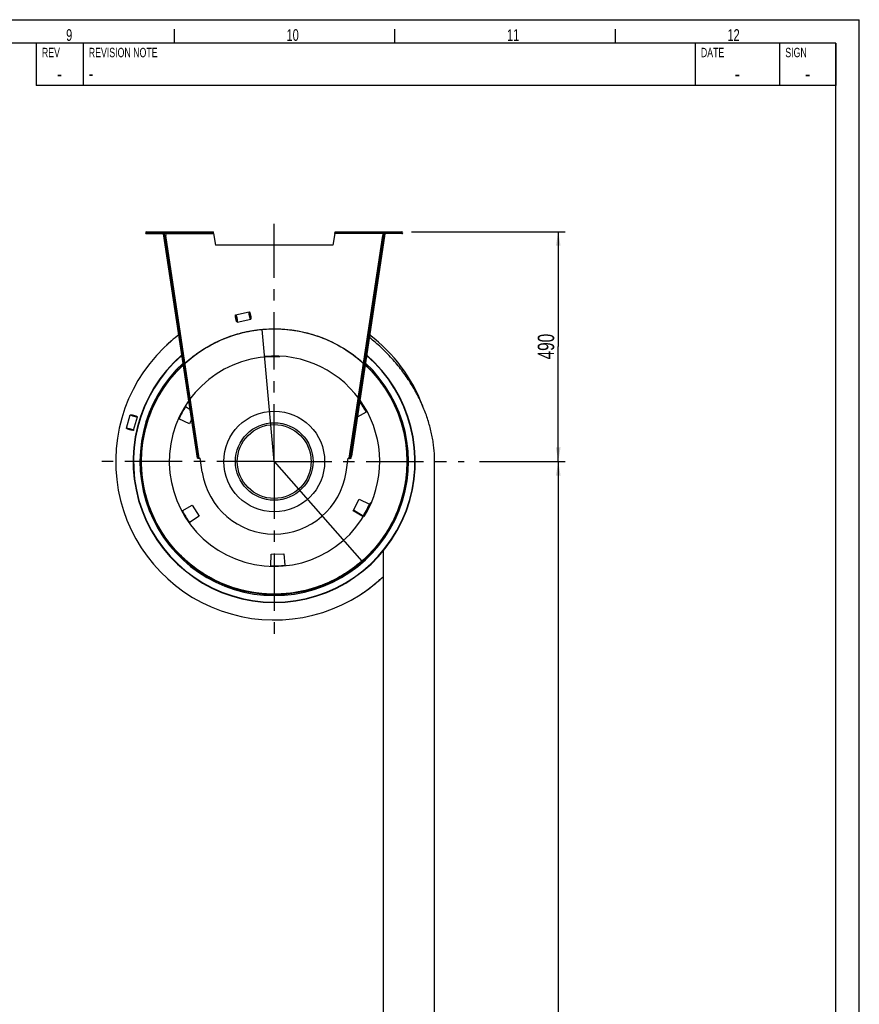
# Model space of a CAD drawing. Extents: x 0 to 594, y 0 to 420.
# Tile 18 of 18: x 415 to 594, y 210 to 420. Entities that reach past the tile are written whole.
import ezdxf

# ---------------------------------------------------------------- set-up
doc = ezdxf.new("R2010")
doc.units = 0
doc.header["$LTSCALE"] = 32.67
doc.linetypes.add('CENTER', pattern=[0.6, 0.375, -0.075, 0.075, -0.075])
doc.layers.get('0').update_dxf_attribs({"linetype": 'CONTINUOUS'})
for name, color, linetype in [('110528_DXF_CONTINUOUS_LINE', 7, 'CONTINUOUS'), ('110534_DXF_CONTINUOUS_LINE', 7, 'CONTINUOUS'), ('110534_DXF_DIMENSION', 7, 'CONTINUOUS'), ('110651_DXF_CONTINUOUS_LINE', 7, 'CONTINUOUS'), ('110660_DXF_CONTINUOUS_LINE', 7, 'CONTINUOUS'), ('112850_DXF_CONTINUOUS_LINE', 7, 'CONTINUOUS'), ('AG_HOSE_100_115_10DXF_DIME', 7, 'CONTINUOUS'), ('AG_HOSE_100_DXF_CONTINUOUS', 7, 'CONTINUOUS'), ('ASE_65-100-10_DXF_FORMAT', 7, 'CONTINUOUS'), ('ASE_65_100_10_DXF_AXIS', 7, 'CONTINUOUS')]:
    doc.layers.add(name, color=color, linetype=linetype)
doc.styles.get("Standard").update_dxf_attribs({"font": 'txt', "width": 0.7})
doc.styles.add('TEXTSTYLE_2', font='txt', dxfattribs={"width": 0.7})
doc.dimstyles.new('DIMSTYLE_2', dxfattribs={"dimtxt": 3.5, "dimasz": 3, "dimexe": 1.5, "dimexo": 1, "dimgap": 0.875, "dimtad": 1, "dimdec": 3, "dimlfac": 10, "dimtxsty": 'STANDARD', "dimblk": '_ARROW_FILLED', "dimblk1": '_ARROW_FILLED', "dimblk2": '_ARROW_FILLED', "dimcen": 0.09, "dimazin": 3, "dimtp": 0.8, "dimtm": 0.8, "dimtfac": 1, "dimtdec": 3, "dimtofl": 0, "dimtmove": 0, "dimatfit": 3, "dimtolj": 1})
doc.dimstyles.new('DIMSTYLE_4', dxfattribs={"dimtxt": 3.5, "dimasz": 3, "dimexe": 1.5, "dimexo": 1, "dimgap": 0.875, "dimtad": 1, "dimdec": 3, "dimlfac": 10, "dimtxsty": 'STANDARD', "dimblk": '_ARROW_FILLED', "dimblk1": '_ARROW_FILLED', "dimblk2": '_ARROW_FILLED', "dimcen": 0.09, "dimazin": 3, "dimtp": 2, "dimtm": 2, "dimtfac": 1, "dimtdec": 3, "dimtofl": 0, "dimtmove": 0, "dimatfit": 3, "dimtolj": 1})

# ---------------------------------------------------------------- blocks, each defined once
blk = doc.blocks.new('_ARROW_FILLED')
at = {"color": 0, "linetype": 'BYBLOCK'}
blk.add_solid([(0, 0), (-1, 0.167), (-1, -0.167)], dxfattribs=at)
blk = doc.blocks.new('*D8')
at = {"layer": '110534_DXF_DIMENSION', "color": 2, "linetype": 'CONTINUOUS'}
for p, q in [((498.5, 374.77), (531.31, 374.77)), ((529.81, 374.77), (529.81, 350.27)), ((529.81, 325.77), (529.81, 350.27)), ((513.48, 325.77), (531.31, 325.77))]:
    blk.add_line(p, q, dxfattribs=at)
at = {"layer": '110534_DXF_DIMENSION', "color": 2, "linetype": 'CONTINUOUS', "xscale": 3, "yscale": 3, "zscale": 3}
for p, rotation in [((529.81, 374.77), 90), ((529.81, 325.77), 270)]:
    blk.add_blockref('_ARROW_FILLED', p, dxfattribs=dict(at, rotation=rotation))
at = {"layer": '110534_DXF_DIMENSION', "color": 2, "linetype": 'CONTINUOUS', "insert": (525.44, 350.27), "char_height": 3.5, "width": 12.375, "attachment_point": 2, "rotation": 90}
blk.add_mtext('490', dxfattribs=at)
blk = doc.blocks.new('*D9')
at = {"layer": 'AG_HOSE_100_115_10DXF_DIME', "color": 2, "linetype": 'CONTINUOUS'}
for p, q in [((513.06, 325.77), (531.31, 325.77)), ((529.81, 325.77), (529.81, 200.77)), ((529.81, 75.77), (529.81, 200.77)), ((506.89, 75.77), (531.31, 75.77))]:
    blk.add_line(p, q, dxfattribs=at)
at = {"layer": 'AG_HOSE_100_115_10DXF_DIME', "color": 2, "linetype": 'CONTINUOUS', "xscale": 3, "yscale": 3, "zscale": 3}
for p, rotation in [((529.81, 325.77), 89.9995676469), ((529.81, 75.77), 269.9995676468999)]:
    blk.add_blockref('_ARROW_FILLED', p, dxfattribs=dict(at, rotation=rotation))
at = {"layer": 'AG_HOSE_100_115_10DXF_DIME', "color": 2, "linetype": 'CONTINUOUS', "insert": (525.44, 200.77), "char_height": 3.5, "width": 16.125, "attachment_point": 2, "rotation": 90}
blk.add_mtext('2500', dxfattribs=at)

msp = doc.modelspace()

# ---------------------------------------------------------------- linework, layer by layer
at = {"layer": '110528_DXF_CONTINUOUS_LINE', "color": 9, "linetype": 'CONTINUOUS'}
for p, q in [((442.76997, 339.85605), (442.70374, 339.89126)), ((495.74682, 311.68775), (495.81304, 311.65254))]:
    msp.add_line(p, q, dxfattribs=at)
at = {"layer": '110528_DXF_CONTINUOUS_LINE', "color": 3, "linetype": 'CONTINUOUS'}
for p, q in [((450.36171, 337.5183), (451.29323, 336.95858)), ((488.87941, 336.26371), (486.95871, 335.19904)), ((451.16716, 333.83711), (448.9533, 334.86946)), ((451.6316, 334.71059), (451.16716, 333.83711)), ((486.06125, 315.2836), (487.34963, 317.70668)), ((487.34963, 317.70668), (489.56349, 316.67434)), ((449.63737, 315.28009), (451.77383, 316.46435)), ((451.77383, 316.46435), (453.2281, 314.13704)), ((488.15508, 314.0255), (486.06125, 315.2836)), ((453.2281, 314.13704), (451.22713, 312.73595)), ((468.53405, 303.53369), (468.57669, 305.97605)), ((468.57669, 305.97605), (471.31933, 306.07182)), ((471.31933, 306.07182), (471.53223, 303.63839))]:
    msp.add_line(p, q, dxfattribs=at)
at = {"layer": '110528_DXF_CONTINUOUS_LINE', "color": 7, "linetype": 'CONTINUOUS'}
msp.add_arc((469.25839, 325.7719), 30.075, 130.9272981, 49.0727812, dxfattribs=at)
at = {"layer": '110528_DXF_CONTINUOUS_LINE', "color": 3, "linetype": 'CONTINUOUS'}
for radius, start, end in [(30, 131.0180095, 48.9821354), (22.25, 28.1344313, 35.0874507), (22.25, 148.1344313, 155.8655687), (22.25, 208.1344313, 215.8655687), (22.25, 328.1344313, 335.8655687), (22.25, 268.1344313, 275.8655687)]:
    msp.add_arc((469.25839, 325.7719), radius, start, end, dxfattribs=at)
at = {"layer": '110528_DXF_CONTINUOUS_LINE', "color": 9, "linetype": 'CONTINUOUS'}
for radius, start, end in [(28.61603, 132.7976441, 47.2018923), (28.36603, 133.1423861, 46.8573921)]:
    msp.add_arc((469.25839, 325.7719), radius, start, end, dxfattribs=at)
at = {"layer": '110534_DXF_CONTINUOUS_LINE', "color": 9, "linetype": 'CONTINUOUS'}
for p, q in [((442.03174, 374.3719), (442.03174, 374.7719)), ((446.06635, 374.3719), (456.32007, 374.3719)), ((453.27966, 326.44877), (446.12369, 373.9909)), ((492.45044, 374.3719), (482.19671, 374.3719)), ((485.23713, 326.44877), (492.39309, 373.9909)), ((496.48505, 374.3719), (496.48505, 374.7719)), ((451.95727, 332.54689), (452.15505, 332.57666)), ((486.55951, 332.54689), (486.36174, 332.57666)), ((452.33997, 330.00438), (452.53774, 330.03415)), ((486.17682, 330.00438), (485.97904, 330.03415)), ((452.80619, 326.90692), (453.00397, 326.93669)), ((452.80636, 326.90584), (453.00413, 326.93561)), ((485.71043, 326.90584), (485.51266, 326.93561)), ((485.71059, 326.90692), (485.51282, 326.93669))]:
    msp.add_line(p, q, dxfattribs=at)
at = {"layer": '110534_DXF_CONTINUOUS_LINE', "color": 3, "linetype": 'CONTINUOUS'}
for p, q in [((442.03174, 374.7719), (456.24704, 374.7719)), ((442.03174, 374.3719), (445.88174, 374.3719)), ((452.86654, 326.50602), (445.66861, 374.32691)), ((482.26974, 374.7719), (496.48505, 374.7719)), ((492.84817, 374.32691), (485.71059, 326.90692)), ((496.48505, 374.3719), (492.63505, 374.3719)), ((485.65025, 326.50602), (485.71059, 326.90692))]:
    msp.add_line(p, q, dxfattribs=at)
at = {"layer": '110534_DXF_CONTINUOUS_LINE', "color": 7, "linetype": 'CONTINUOUS'}
for p, q in [((442.03174, 374.5719), (456.24704, 374.5719)), ((445.66861, 374.32691), (445.86639, 374.35668)), ((453.06431, 326.53579), (445.86639, 374.35668)), ((445.88174, 374.3719), (445.88174, 374.5719)), ((445.92592, 373.96114), (446.12369, 373.9909)), ((446.06635, 374.3719), (446.12369, 373.9909)), ((453.05309, 374.7719), (453.05309, 374.5719)), ((456.05309, 374.7719), (456.05309, 374.5719)), ((456.24704, 374.7719), (456.24704, 374.5719)), ((456.32007, 374.3719), (456.75839, 371.88606)), ((482.19671, 374.3719), (481.75839, 371.88606)), ((482.26974, 374.7719), (482.26974, 374.5719)), ((482.26974, 374.5719), (496.48505, 374.5719)), ((482.4637, 374.7719), (482.4637, 374.5719)), ((485.4637, 374.7719), (485.4637, 374.5719)), ((485.51282, 326.93669), (492.6504, 374.35668)), ((492.45044, 374.3719), (492.39309, 373.9909)), ((492.59086, 373.96114), (492.39309, 373.9909)), ((492.63505, 374.3719), (492.63505, 374.5719)), ((492.84817, 374.32691), (492.6504, 374.35668)), ((481.75839, 371.88606), (456.75839, 371.88606)), ((452.86654, 326.50602), (453.06431, 326.53579)), ((453.93105, 323.46485), (453.47943, 326.4653)), ((484.58574, 323.46485), (485.03736, 326.4653)), ((485.45248, 326.53579), (485.51282, 326.93669)), ((485.65025, 326.50602), (485.45248, 326.53579))]:
    msp.add_line(p, q, dxfattribs=at)
at = {"layer": '110534_DXF_CONTINUOUS_LINE', "color": 3, "linetype": 'CONTINUOUS'}
for centre, start, end in [((442.03174, 374.5719), 90, 270), ((496.48505, 374.5719), 270, 90)]:
    msp.add_arc(centre, 0.2, start, end, dxfattribs=at)
at = {"layer": '110534_DXF_CONTINUOUS_LINE', "color": 7, "linetype": 'CONTINUOUS'}
for centre, radius, start, end in [((453.25616, 327.94859), 1.5, 270.8975556, 278.5598113), ((485.26062, 327.94859), 1.5, 261.4401887, 269.1024444), ((469.25839, 325.7719), 15.5, 188.5598113, 351.4401887)]:
    msp.add_arc(centre, radius, start, end, dxfattribs=at)
for points, knots in [([(446.00614, 374.5719), (446.01328, 374.5719), (446.02702, 374.54716), (446.03806, 374.50808), (446.05265, 374.44429), (446.06145, 374.39744), (446.06635, 374.3719)], [0, 0, 0, 0, 0.10102656, 0.317593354, 0.631910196, 1, 1, 1, 1]), ([(456.32007, 374.3719), (456.31413, 374.39745), (456.30342, 374.44458), (456.28571, 374.50788), (456.27205, 374.54889), (456.25497, 374.5719), (456.24704, 374.5719)], [0, 0, 0, 0, 0.362762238, 0.67352206, 0.890403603, 1, 1, 1, 1]), ([(482.19671, 374.3719), (482.20265, 374.39745), (482.21336, 374.44458), (482.23108, 374.50788), (482.24473, 374.54889), (482.26182, 374.5719), (482.26974, 374.5719)], [0, 0, 0, 0, 0.362762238, 0.67352206, 0.890403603, 1, 1, 1, 1]), ([(492.51065, 374.5719), (492.50351, 374.5719), (492.48976, 374.54716), (492.47873, 374.50808), (492.46414, 374.44429), (492.45533, 374.39744), (492.45044, 374.3719)], [0, 0, 0, 0, 0.10102656, 0.317593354, 0.631910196, 1, 1, 1, 1]), ([(453.27966, 326.44877), (453.25231, 326.44949), (453.20144, 326.45304), (453.13445, 326.46715), (453.08315, 326.49185), (453.0664, 326.5219), (453.06431, 326.53579)], [0, 0, 0, 0, 0.331658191, 0.615530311, 0.82972973, 1, 1, 1, 1]), ([(485.23713, 326.44877), (485.26448, 326.44949), (485.31535, 326.45304), (485.38233, 326.46715), (485.43364, 326.49185), (485.45039, 326.5219), (485.45248, 326.53579)], [0, 0, 0, 0, 0.331658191, 0.615530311, 0.82972973, 1, 1, 1, 1])]:
    msp.add_open_spline(points, degree=3, knots=knots, dxfattribs=at)
at = {"layer": '110534_DXF_CONTINUOUS_LINE', "color": 3, "linetype": 'CONTINUOUS'}
for points, knots in [([(456.32007, 374.3719), (456.31414, 374.42294), (456.30321, 374.51729), (456.28829, 374.62851), (456.27584, 374.70029), (456.26666, 374.7377), (456.25977, 374.76), (456.25102, 374.7719), (456.24704, 374.7719)], [0, 0, 0, 0, 0.37570868, 0.695091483, 0.818353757, 0.911146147, 0.970916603, 1, 1, 1, 1]), ([(482.19671, 374.3719), (482.20265, 374.42294), (482.21358, 374.51729), (482.2285, 374.62851), (482.24094, 374.70029), (482.25012, 374.7377), (482.25702, 374.76), (482.26576, 374.7719), (482.26974, 374.7719)], [0, 0, 0, 0, 0.37570868, 0.695091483, 0.818353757, 0.911146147, 0.970916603, 1, 1, 1, 1]), ([(453.27966, 326.44877), (453.22777, 326.4456), (453.13158, 326.44206), (453.01833, 326.44455), (452.9436, 326.45607), (452.89886, 326.46757), (452.86906, 326.48928), (452.86654, 326.50602)], [0, 0, 0, 0, 0.361590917, 0.668785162, 0.788677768, 0.882236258, 1, 1, 1, 1]), ([(485.23713, 326.44877), (485.28901, 326.4456), (485.3852, 326.44206), (485.49846, 326.44455), (485.57318, 326.45607), (485.61793, 326.46757), (485.64773, 326.48928), (485.65025, 326.50602)], [0, 0, 0, 0, 0.361590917, 0.668785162, 0.788677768, 0.882236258, 1, 1, 1, 1])]:
    msp.add_open_spline(points, degree=3, knots=knots, dxfattribs=at)
at = {"layer": '110651_DXF_CONTINUOUS_LINE', "color": 7, "linetype": 'CONTINUOUS'}
msp.add_line((488.21582, 314.12488), (486.12738, 315.40797), dxfattribs=at)
at = {"layer": '110660_DXF_CONTINUOUS_LINE', "color": 9, "linetype": 'CONTINUOUS'}
for p, q in [((461.02741, 357.08169), (463.93282, 357.68519)), ((461.35281, 355.51513), (464.25821, 356.11863)), ((437.74881, 332.85518), (438.54077, 335.72782)), ((439.29127, 332.42994), (440.08322, 335.30258))]:
    msp.add_line(p, q, dxfattribs=at)
for points, knots in [([(461.07499, 356.2745), (461.06503, 356.32247), (461.04668, 356.41713), (461.02377, 356.5558), (461.00637, 356.68572), (460.99495, 356.80255), (460.99014, 356.90182), (460.99094, 356.98218), (460.99937, 357.03653), (461.01016, 357.07749), (461.0449, 357.08471), (461.07111, 357.05143), (461.10049, 357.00494), (461.13323, 356.93154), (461.16834, 356.83857), (461.2044, 356.72685), (461.24018, 356.60076), (461.27439, 356.46443), (461.29526, 356.37029), (461.30522, 356.32232)], [0, 0, 0, 0, 0.089277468, 0.17567333, 0.256055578, 0.328171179, 0.389237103, 0.437858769, 0.472417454, 0.49342805, 0.50657195, 0.527582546, 0.562141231, 0.610762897, 0.671828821, 0.743944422, 0.82432667, 0.910722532, 1, 1, 1, 1]), ([(463.9804, 356.878), (463.97043, 356.92597), (463.95209, 357.02063), (463.92918, 357.1593), (463.91178, 357.28922), (463.90036, 357.40605), (463.89555, 357.50531), (463.89635, 357.58568), (463.90478, 357.64002), (463.91557, 357.68099), (463.95031, 357.68821), (463.97652, 357.65492), (464.0059, 357.60843), (464.03864, 357.53503), (464.07375, 357.44206), (464.1098, 357.33035), (464.14559, 357.20425), (464.17979, 357.06792), (464.20067, 356.97379), (464.21063, 356.92582)], [0, 0, 0, 0, 0.089277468, 0.17567333, 0.256055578, 0.328171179, 0.389237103, 0.437858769, 0.472417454, 0.49342805, 0.50657195, 0.527582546, 0.562141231, 0.610762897, 0.671828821, 0.743944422, 0.82432667, 0.910722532, 1, 1, 1, 1]), ([(461.30522, 356.32232), (461.31519, 356.27435), (461.33353, 356.1797), (461.35644, 356.04102), (461.37384, 355.9111), (461.38526, 355.79428), (461.39007, 355.69501), (461.38927, 355.61464), (461.38084, 355.5603), (461.37005, 355.51933), (461.33531, 355.51211), (461.3091, 355.5454), (461.27973, 355.59189), (461.24698, 355.66529), (461.21187, 355.75826), (461.17582, 355.86997), (461.14003, 355.99607), (461.10583, 356.1324), (461.08495, 356.22653), (461.07499, 356.2745)], [0, 0, 0, 0, 0.089277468, 0.17567333, 0.256055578, 0.328171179, 0.389237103, 0.437858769, 0.472417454, 0.49342805, 0.50657195, 0.527582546, 0.562141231, 0.610762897, 0.671828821, 0.743944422, 0.82432667, 0.910722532, 1, 1, 1, 1]), ([(464.21063, 356.92582), (464.2206, 356.87785), (464.23894, 356.78319), (464.26185, 356.64452), (464.27925, 356.5146), (464.29067, 356.39777), (464.29548, 356.2985), (464.29468, 356.21814), (464.28625, 356.16379), (464.27546, 356.12283), (464.24072, 356.11561), (464.21451, 356.14889), (464.18513, 356.19538), (464.15239, 356.26878), (464.11728, 356.36175), (464.08123, 356.47347), (464.04544, 356.59957), (464.01124, 356.73589), (463.99036, 356.83003), (463.9804, 356.878)], [0, 0, 0, 0, 0.089277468, 0.17567333, 0.256055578, 0.328171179, 0.389237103, 0.437858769, 0.472417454, 0.49342805, 0.50657195, 0.527582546, 0.562141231, 0.610762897, 0.671828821, 0.743944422, 0.82432667, 0.910722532, 1, 1, 1, 1]), ([(439.28737, 335.42587), (439.24014, 335.43889), (439.14749, 335.46549), (439.01332, 335.50719), (438.88931, 335.54907), (438.77938, 335.58958), (438.68835, 335.62752), (438.61567, 335.66096), (438.57206, 335.68979), (438.53761, 335.71193), (438.5462, 335.74308), (438.58712, 335.74445), (438.63935, 335.74685), (438.7189, 335.73832), (438.81651, 335.72426), (438.93167, 335.70271), (439.05962, 335.67513), (439.1962, 335.64218), (439.28939, 335.61755), (439.33662, 335.60453)], [0, 0, 0, 0, 0.090153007, 0.177370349, 0.258461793, 0.331119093, 0.392489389, 0.441090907, 0.475147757, 0.494769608, 0.505230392, 0.524852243, 0.558909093, 0.607510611, 0.668880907, 0.741538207, 0.822629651, 0.909846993, 1, 1, 1, 1]), ([(439.33662, 335.60453), (439.38385, 335.59151), (439.4765, 335.56491), (439.61067, 335.52321), (439.73468, 335.48133), (439.84461, 335.44082), (439.93564, 335.40288), (440.00832, 335.36944), (440.05193, 335.34061), (440.08638, 335.31847), (440.07779, 335.28732), (440.03687, 335.28596), (439.98464, 335.28355), (439.90509, 335.29208), (439.80748, 335.30615), (439.69232, 335.32769), (439.56437, 335.35527), (439.42779, 335.38822), (439.3346, 335.41285), (439.28737, 335.42587)], [0, 0, 0, 0, 0.090153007, 0.177370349, 0.258461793, 0.331119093, 0.392489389, 0.441090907, 0.475147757, 0.494769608, 0.505230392, 0.524852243, 0.558909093, 0.607510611, 0.668880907, 0.741538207, 0.822629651, 0.909846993, 1, 1, 1, 1]), ([(438.49541, 332.55323), (438.44818, 332.56625), (438.35553, 332.59285), (438.22137, 332.63454), (438.09736, 332.67643), (437.98743, 332.71694), (437.8964, 332.75488), (437.82372, 332.78832), (437.7801, 332.81715), (437.74565, 332.83929), (437.75424, 332.87044), (437.79517, 332.8718), (437.8474, 332.87421), (437.92695, 332.86568), (438.02456, 332.85161), (438.13972, 332.83007), (438.26767, 332.80249), (438.40424, 332.76954), (438.49744, 332.74491), (438.54467, 332.73189)], [0, 0, 0, 0, 0.090153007, 0.177370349, 0.258461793, 0.331119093, 0.392489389, 0.441090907, 0.475147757, 0.494769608, 0.505230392, 0.524852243, 0.558909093, 0.607510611, 0.668880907, 0.741538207, 0.822629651, 0.909846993, 1, 1, 1, 1]), ([(438.54467, 332.73189), (438.5919, 332.71887), (438.68455, 332.69227), (438.81871, 332.65057), (438.94272, 332.60869), (439.05265, 332.56818), (439.14368, 332.53024), (439.21636, 332.4968), (439.25998, 332.46797), (439.29443, 332.44583), (439.28584, 332.41468), (439.24491, 332.41331), (439.19268, 332.41091), (439.11313, 332.41944), (439.01552, 332.4335), (438.90036, 332.45505), (438.77241, 332.48263), (438.63584, 332.51558), (438.54264, 332.54021), (438.49541, 332.55323)], [0, 0, 0, 0, 0.090153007, 0.177370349, 0.258461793, 0.331119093, 0.392489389, 0.441090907, 0.475147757, 0.494769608, 0.505230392, 0.524852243, 0.558909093, 0.607510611, 0.668880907, 0.741538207, 0.822629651, 0.909846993, 1, 1, 1, 1])]:
    msp.add_open_spline(points, degree=3, knots=knots, dxfattribs=at)
at = {"layer": '112850_DXF_CONTINUOUS_LINE', "color": 7, "linetype": 'CONTINUOUS'}
for radius in [10.75, 7.875]:
    msp.add_circle((469.25839, 325.7719), radius, dxfattribs=at)
at = {"layer": '112850_DXF_CONTINUOUS_LINE', "color": 9, "linetype": 'CONTINUOUS'}
msp.add_circle((469.25839, 325.7719), 8.275, dxfattribs=at)
at = {"layer": 'AG_HOSE_100_DXF_CONTINUOUS', "color": 9, "linetype": 'CONTINUOUS'}
for p, q in [((469.25839, 325.7719), (466.67895, 353.9541)), ((469.25839, 325.7719), (487.91029, 304.48818)), ((503.45839, 325.77164), (503.45676, 325.77164)), ((491.53571, 300.3523), (491.53522, 300.35177)), ((491.53544, 300.35197), (491.53522, 300.35177)), ((491.53558, 300.35209), (491.53544, 300.35197)), ((491.53575, 300.35225), (491.53558, 300.35209))]:
    msp.add_line(p, q, dxfattribs=at)
at = {"layer": 'AG_HOSE_100_DXF_CONTINUOUS', "color": 7, "linetype": 'CONTINUOUS'}
for p, q in [((503.45651, 75.67164), (503.45839, 325.77164)), ((492.45825, 306.63509), (492.45651, 75.67172)), ((491.53522, 300.35177), (491.78381, 300.57179)), ((491.78381, 300.57179), (491.95512, 300.72657))]:
    msp.add_line(p, q, dxfattribs=at)
for points in [[(497.9198, 343.15265), (497.8423, 343.26974), (497.61891, 343.60197), (497.39138, 343.93263), (497.15971, 344.26166), (496.92392, 344.58903), (496.68413, 344.91452), (496.44038, 345.23807), (496.19267, 345.55965), (495.94115, 345.87906), (495.68584, 346.19624), (495.42676, 346.51115), (495.16405, 346.82359), (494.89774, 347.13352), (494.62785, 347.44088), (494.35455, 347.7455), (494.07786, 348.04732), (493.79781, 348.34632), (493.51458, 348.64228), (493.22821, 348.93519), (492.93872, 349.225), (492.6463, 349.51154), (492.351, 349.79477), (492.05284, 350.07467), (491.75201, 350.35108), (491.44854, 350.62399), (491.14248, 350.89337), (490.83398, 351.15908), (490.52308, 351.42111), (490.20983, 351.67941), (489.89439, 351.93389), (489.57681, 352.1845), (489.52173, 352.22701)], [(503.45839, 325.77164), (503.45687, 326.05633), (503.45192, 326.35935), (503.4435, 326.66367), (503.43159, 326.96925), (503.41616, 327.27608), (503.3972, 327.58418), (503.37466, 327.89351), (503.34852, 328.20405), (503.31876, 328.51583), (503.28535, 328.8288), (503.24827, 329.14293), (503.20747, 329.45825), (503.16294, 329.77473), (503.11465, 330.09232), (503.06257, 330.41103), (503.00666, 330.73083), (502.94691, 331.05167), (502.88328, 331.37355), (502.81574, 331.69643), (502.74428, 332.02026), (502.66886, 332.34504), (502.58946, 332.67071), (502.50605, 332.99725), (502.41862, 333.32459), (502.32714, 333.6527), (502.23159, 333.98154), (502.13196, 334.31105), (502.02822, 334.64117), (501.92034, 334.97189), (501.80832, 335.30311), (501.69213, 335.6348), (501.57177, 335.96693), (501.44721, 336.29941), (501.31845, 336.6322), (501.18547, 336.96526), (501.04827, 337.29851), (500.90682, 337.63191), (500.76111, 337.96541), (500.61114, 338.29894), (500.45688, 338.63245), (500.29834, 338.96591), (500.13553, 339.29916), (499.96844, 339.63218), (499.79707, 339.96492), (499.62147, 340.29718), (499.44164, 340.62892), (499.25757, 340.96011), (499.06933, 341.29055), (498.87691, 341.6202), (498.68031, 341.94902), (498.47961, 342.27683), (498.2748, 342.6036), (498.0659, 342.92926), (497.91975, 343.15272)]]:
    msp.add_lwpolyline(points, dxfattribs=at)
for centre, radius, start, end in [((469.25841, 325.77188), 33.79992, 130.3915391, 310.3917521), ((469.23226, 325.80087), 33.76098, 131.3660581, 132.7633607), ((469.22686, 325.80875), 33.75149, 130.3921068, 132.2466446), ((469.25702, 325.77231), 33.79879, 127.0046189, 130.3910036), ((469.29123, 325.72861), 33.85415, 127.0064775, 130.3864013), ((469.2407, 325.79597), 33.77012, 127.0066319, 128.5719718), ((469.26021, 325.77323), 33.79774, 20.4828946, 52.9943034), ((469.25879, 325.7724), 33.79934, 20.4840873, 52.993309), ((469.28318, 325.7457), 33.76393, 310.3885203, 313.3460038), ((469.27222, 325.75617), 33.77905, 310.3916652, 311.2295129), ((469.24891, 325.78542), 33.81648, 302.0723387, 307.8415507), ((469.28539, 325.73833), 33.75692, 307.6332608, 310.3941826), ((469.26033, 325.77014), 33.7974, 309.4206025, 310.3916715), ((469.26609, 325.76079), 33.78653, 310.3944236, 310.896089)]:
    msp.add_arc(centre, radius, start, end, dxfattribs=at)
at = {"layer": 'AG_HOSE_100_DXF_CONTINUOUS', "color": 9, "linetype": 'CONTINUOUS'}
for radius, start, end in [(22.365, 86.93048, 337.18148), (22.5, 328.4904242, 95.6217164)]:
    msp.add_arc((469.25839, 325.7719), radius, start, end, dxfattribs=at)
msp.add_open_spline([(487.91029, 304.48818), (486.96888, 303.66318), (484.89106, 302.07294), (481.42967, 300.11471), (477.52043, 298.59377), (473.42477, 297.67295), (469.12819, 297.36604), (464.83045, 297.70425), (460.40878, 298.75993), (456.31617, 300.47458), (452.54685, 302.80164), (449.25764, 305.58848), (446.28738, 309.02993), (443.9102, 312.90997), (442.14681, 317.2325), (441.10418, 321.78758), (440.82736, 326.70694), (441.38842, 331.37052), (442.66284, 335.75105), (444.47138, 339.66452), (446.99589, 343.44509), (450.10129, 346.77108), (453.79687, 349.62354), (457.9088, 351.84337), (462.57619, 353.4223), (467.3323, 354.1425), (472.13223, 354.05084), (476.7285, 353.20789), (481.35668, 351.51732), (485.62241, 349.04017), (489.48595, 345.77288), (492.72194, 341.87564), (495.32966, 337.21479), (496.89356, 332.48715), (497.58957, 327.83348), (497.58401, 323.52226), (496.8725, 319.03233), (495.44321, 314.71227), (493.27977, 310.57544), (490.47353, 306.83905), (486.89466, 303.45243), (482.87597, 300.80868), (478.47786, 298.884), (473.95045, 297.72692), (469.03948, 297.32638), (464.12868, 297.79191), (459.25264, 299.14339), (454.6831, 301.32952), (450.36471, 304.47217), (446.88924, 308.19476), (444.20427, 312.34632), (442.33373, 316.62862), (441.14827, 321.41115), (440.81759, 326.33287), (441.36692, 331.36283), (442.78933, 336.22456), (445.1963, 340.9924), (448.38608, 345.11856), (452.26617, 348.58538), (456.5757, 351.24778), (461.55433, 353.18164), (466.81604, 354.13876), (472.30035, 354.08073), (477.68158, 352.98378), (483.01608, 350.73359), (487.36204, 347.72361), (490.80031, 344.28809), (493.36146, 340.81996), (495.46149, 336.78817), (496.88361, 332.46574), (497.60668, 327.85369), (497.57485, 323.18094), (496.71395, 318.32951), (495.05751, 313.81337), (492.66823, 309.64934), (489.71827, 306.02527), (486.00984, 302.78094), (481.78617, 300.23275), (477.06323, 298.41724), (472.08992, 297.45492), (466.74925, 297.41077), (461.74089, 298.3343), (457.11256, 300.07298), (453.06096, 302.40141), (449.26225, 305.53952), (446.06767, 309.29816), (443.51592, 313.66746), (441.76593, 318.42111), (440.86308, 323.6852), (440.9712, 328.89943), (442.02646, 333.99457), (443.90554, 338.69877), (446.75589, 343.21563), (450.41498, 347.11597), (454.85707, 350.33294), (459.83453, 352.65364), (465.46084, 354.01968), (470.85796, 354.19052), (475.89718, 353.41028), (480.33915, 351.95881), (484.69887, 349.66304), (488.59402, 346.6364), (491.98467, 342.88064), (494.66899, 338.58482), (496.62834, 333.61625), (497.58787, 328.48992), (497.59589, 323.28666), (496.71761, 318.29777), (494.85026, 313.29382), (492.06527, 308.72813), (488.37417, 304.67143), (483.9759, 301.38271), (478.74726, 298.89592), (473.37971, 297.59702), (468.02684, 297.35235), (463.00392, 298.00945), (457.92243, 299.65406), (453.23823, 302.23473), (449.02251, 305.74314), (445.5428, 309.99187), (442.82758, 315.10575), (441.25593, 320.53824), (440.78931, 326.15882), (441.3791, 331.61893), (443.12225, 337.14064), (445.9635, 342.19479), (449.21169, 345.90781), (452.19371, 348.41579), (454.71747, 350.11409), (457.40887, 351.53124), (460.31477, 352.68391), (463.41361, 353.52658), (465.58729, 353.85418), (466.67895, 353.9541)], degree=3, knots=[0, 0, 0, 0, 0.005874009, 0.012236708, 0.018599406, 0.025491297, 0.031853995, 0.038745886, 0.045637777, 0.05310268, 0.059465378, 0.066357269, 0.07324916, 0.080714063, 0.087605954, 0.095070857, 0.10253576, 0.11062107, 0.116983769, 0.123875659, 0.13076755, 0.138232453, 0.145124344, 0.152589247, 0.16005415, 0.16813946, 0.175031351, 0.182496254, 0.189961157, 0.198046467, 0.20551137, 0.21359668, 0.22168199, 0.230438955, 0.236801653, 0.243693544, 0.250585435, 0.258050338, 0.264942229, 0.272407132, 0.279872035, 0.287957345, 0.294849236, 0.302314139, 0.309779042, 0.317864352, 0.325329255, 0.333414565, 0.341499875, 0.35025684, 0.357148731, 0.364613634, 0.372078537, 0.380163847, 0.38762875, 0.39571406, 0.40379937, 0.412556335, 0.420021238, 0.428106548, 0.436191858, 0.444948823, 0.453034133, 0.461791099, 0.470548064, 0.48003208, 0.486394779, 0.49328667, 0.50017856, 0.507643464, 0.514535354, 0.522000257, 0.52946516, 0.53755047, 0.544442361, 0.551907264, 0.559372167, 0.567457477, 0.57492238, 0.58300769, 0.591093, 0.599849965, 0.606741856, 0.614206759, 0.621671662, 0.629756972, 0.637221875, 0.645307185, 0.653392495, 0.66214946, 0.669614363, 0.677699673, 0.685784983, 0.694541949, 0.702627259, 0.711384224, 0.720141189, 0.729625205, 0.736517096, 0.743981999, 0.751446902, 0.759532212, 0.766997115, 0.775082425, 0.783167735, 0.7919247, 0.799389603, 0.807474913, 0.815560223, 0.824317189, 0.832402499, 0.841159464, 0.849916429, 0.859400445, 0.866865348, 0.874950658, 0.883035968, 0.891792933, 0.899878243, 0.908635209, 0.917392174, 0.92687619, 0.9349615, 0.943718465, 0.952475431, 0.961959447, 0.970716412, 0.975465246, 0.98021407, 0.984962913, 0.989711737, 0.994855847, 1, 1, 1, 1], dxfattribs=at)
at = {"layer": 'ASE_65-100-10_DXF_FORMAT', "color": 7, "linetype": 'CONTINUOUS'}
for p, q in [((0, 420), (594, 420)), ((594, 0), (594, 420)), ((448, 415), (448, 418)), ((495, 415), (495, 418)), ((542, 415), (542, 418)), ((589, 415), (25, 415)), ((589, 414.99996), (418.5, 414.99996)), ((418.5, 414.99996), (418.5, 405.99996)), ((428.5, 414.99996), (428.5, 405.99996)), ((559, 414.99996), (559, 405.99996)), ((577, 414.99996), (577, 405.99996)), ((589, 5), (589, 415)), ((589, 414.99996), (589, 405.99996)), ((589, 405.99996), (418.5, 405.99996))]:
    msp.add_line(p, q, dxfattribs=at)
at = {"layer": 'ASE_65_100_10_DXF_AXIS', "color": 7, "linetype": 'CENTER'}
for q in [(469.25839, 376.43346), (430.68526, 325.7719), (469.25839, 288.86626), (509.72566, 325.7719)]:
    msp.add_line((469.25839, 325.7719), q, dxfattribs=at)

# ---------------------------------------------------------------- texts
at = {"layer": 'ASE_65-100-10_DXF_FORMAT', "color": 2, "linetype": 'CONTINUOUS'}
for s, insert, char_height, width, attachment_point in [('9', (424.89085, 417.97664), 2.5, 2.9464286, 1), ('10', (471.89085, 417.97664), 2.5, 5.0892857, 1), ('11', (518.89085, 417.97664), 2.5, 4.2857143, 1), ('12', (565.89085, 417.97664), 2.5, 5.0892857, 1), ('-', (423.5, 410.24996), 3.5, 4.75, 2), ('-', (429.725, 409.99996), 3, 4.0714286, 1), ('-', (568, 410.24996), 3.5, 4.75, 2), ('-', (583, 410.24996), 3.5, 4.75, 2)]:
    msp.add_mtext(s, dxfattribs=dict(at, insert=insert, char_height=char_height, width=width, attachment_point=attachment_point))
at = {"layer": 'ASE_65-100-10_DXF_FORMAT', "color": 2, "linetype": 'CONTINUOUS', "char_height": 2, "attachment_point": 1, "style": 'TEXTSTYLE_2'}
for s, insert, width in [('REV', (419.725, 413.99996), 4.2), ('REVISION NOTE', (429.725, 413.99996), 18.2), ('DATE', (560.225, 413.99996), 5.6), ('SIGN', (578.225, 413.99996), 5.6)]:
    msp.add_mtext(s, dxfattribs=dict(at, insert=insert, width=width))

# ---------------------------------------------------------------- dimensions: what is measured, and where the dimension line sits
at = {"layer": '110534_DXF_DIMENSION', "color": 2, "linetype": 'CONTINUOUS'}
dim = msp.add_linear_dim(base=(529.81244, 374.7719), p1=(512.48273, 325.7719), p2=(497.50248, 374.7719), angle=90, dimstyle='DIMSTYLE_2', dxfattribs=at)
dim.commit()
dim.dimension.update_dxf_attribs({"geometry": '*D8', "text_midpoint": (529.81244, 349.7719), "dimtype": 160})
at = {"layer": 'AG_HOSE_100_115_10DXF_DIME', "color": 2, "linetype": 'CONTINUOUS'}
dim = msp.add_linear_dim(base=(529.8115, 75.77144), p1=(512.06395, 325.77158), p2=(505.89087, 75.77162), angle=269.9995676, dimstyle='DIMSTYLE_4', dxfattribs=at)
dim.commit()
dim.dimension.update_dxf_attribs({"geometry": '*D9', "text_midpoint": (529.81243, 200.27142), "dimtype": 160})

doc.saveas('drawing.dxf')
